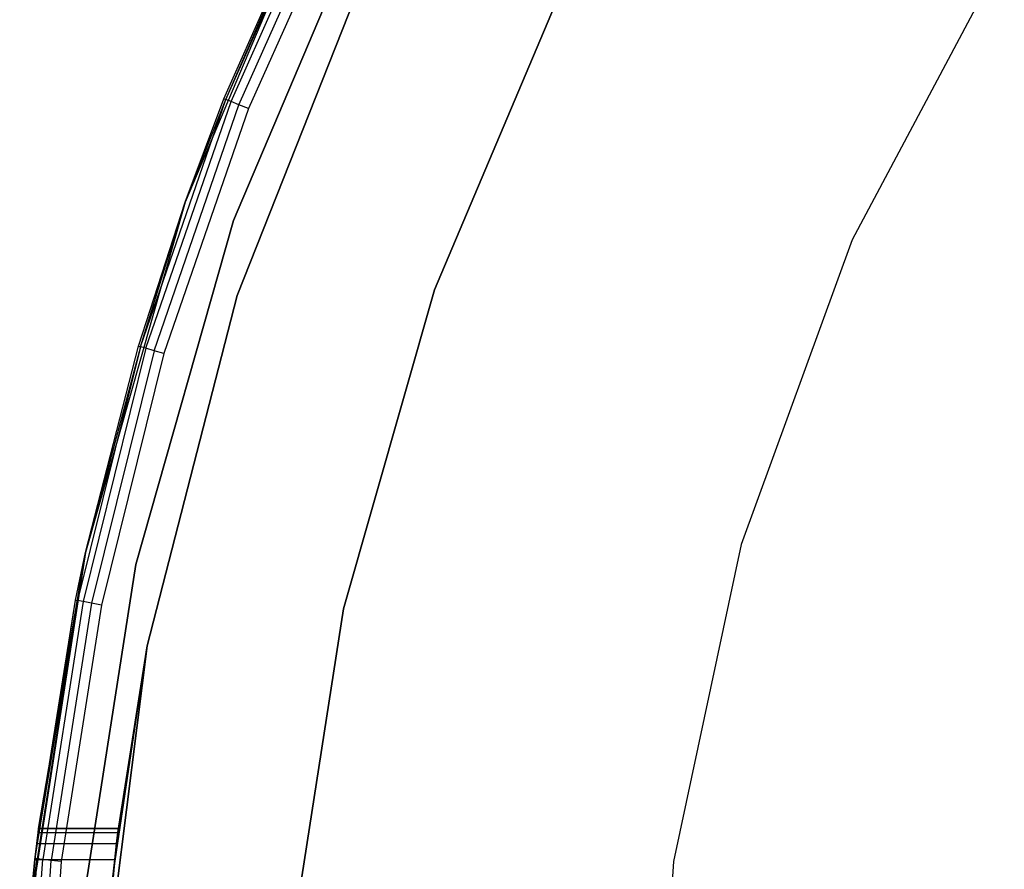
# Model space of a CAD drawing. Extents: x -3.7 to 7.5, y -5.6 to 5.6.
# Tile 8 of 15: x -3.7 to -1.9, y 0.6 to 2.2. Entities that reach past the tile are written whole.
import ezdxf

# ---------------------------------------------------------------- set-up
doc = ezdxf.new("R2010")
doc.units = 0
doc.header["$LTSCALE"] = 2.54
doc.layers.get('0').update_dxf_attribs({"color": 13, "linetype": 'CONTINUOUS'})

# ---------------------------------------------------------------- blocks, each defined once
blk = doc.blocks.new('Z_O_ENIE_LID_ROUND_LED_15W')
at = {"color": 0}
for p, q in [((0.451, 2.0555, 3.8071), (0.653, 2.5075, 3.8071)), ((0.451, 2.0555, 3.8071), (0.653, 2.5075, 3.8071)), ((0.4611, 2.0515, 3.8234), (0.6627, 2.5026, 3.8234)), ((0.4611, 2.0515, 3.8234), (0.6627, 2.5026, 3.8234)), ((0.6431, 2.4961, 0.238), (0.3743, 1.8612, 0.238)), ((0.6431, 2.4961, 0.238), (0.3743, 1.8612, 0.238)), ((0.4474, 2.0569, 3.788), (0.6431, 2.4961, 0.238)), ((0.4474, 2.0569, 3.788), (0.6431, 2.4961, 0.238)), ((0.4474, 2.0569, 3.788), (0.6431, 2.4961, 3.788)), ((0.4474, 2.0569, 3.788), (0.6431, 2.4961, 3.788)), ((0.451, 2.0555, 3.8071), (0.6431, 2.4961, 3.788)), ((0.451, 2.0555, 3.8071), (0.6431, 2.4961, 3.788)), ((0.4761, 2.0456, 3.8342), (0.6772, 2.4953, 3.8342)), ((0.4761, 2.0456, 3.8342), (0.6772, 2.4953, 3.8342)), ((0.6943, 2.4868, 3.838), (0.4939, 2.0385, 3.838)), ((0.6943, 2.4868, 3.838), (0.4939, 2.0385, 3.838)), ((1.9246, 2.3316, 2.138), (1.6364, 1.7896, 2.138)), ((1.9246, 2.3316, 0.038), (1.6364, 1.7896, 0.038)), ((1.9246, 2.3316, 2.138), (1.6364, 1.7896, 2.138)), ((1.9246, 2.3316, 0.038), (1.6364, 1.7896, 0.038)), ((0.4727, 1.6841, 0.238), (0.7247, 2.3205, 0.238)), ((0.7247, 2.3205, 2.138), (0.4727, 1.6841, 2.138)), ((0.4727, 1.6841, 2.338), (0.7247, 2.3205, 2.338)), ((0.7247, 2.3205, 3.838), (0.4727, 1.6841, 3.838)), ((0.7247, 2.3205, 3.838), (0.4727, 1.6841, 3.838)), ((0.4727, 1.6841, 0.238), (0.7247, 2.3205, 0.238)), ((0.4727, 1.6841, 2.338), (0.7247, 2.3205, 2.338)), ((0.7247, 2.3205, 2.138), (0.4727, 1.6841, 2.138)), ((0.8459, 1.695, 3.6383), (1.0907, 2.2733, 3.6383)), ((1.0907, 2.2733, 2.5383), (0.8459, 1.695, 2.5383)), ((0.8459, 1.695, 3.6383), (1.0907, 2.2733, 3.6383)), ((1.0907, 2.2733, 2.5383), (0.8459, 1.695, 2.5383)), ((0.2897, 1.5874, 3.8071), (0.451, 2.0555, 3.8071)), ((0.2897, 1.5874, 3.8071), (0.451, 2.0555, 3.8071)), ((0.3001, 1.5844, 3.8234), (0.4611, 2.0515, 3.8234)), ((0.3001, 1.5844, 3.8234), (0.4611, 2.0515, 3.8234)), ((0.3743, 1.8612, 0.238), (0.4474, 2.0569, 3.788)), ((0.3743, 1.8612, 3.788), (0.4474, 2.0569, 3.788)), ((0.3743, 1.8612, 0.238), (0.4474, 2.0569, 3.788)), ((0.3743, 1.8612, 3.788), (0.4474, 2.0569, 3.788)), ((0.3743, 1.8612, 3.788), (0.451, 2.0555, 3.8071)), ((0.3743, 1.8612, 3.788), (0.451, 2.0555, 3.8071)), ((0.4474, 2.0569, 3.788), (0.451, 2.0555, 3.8071)), ((0.4474, 2.0569, 3.788), (0.451, 2.0555, 3.8071)), ((0.4611, 2.0515, 3.8234), (0.451, 2.0555, 3.8071)), ((0.4611, 2.0515, 3.8234), (0.451, 2.0555, 3.8071)), ((0.4761, 2.0456, 3.8342), (0.4611, 2.0515, 3.8234)), ((0.4761, 2.0456, 3.8342), (0.4611, 2.0515, 3.8234)), ((0.3156, 1.5798, 3.8342), (0.4761, 2.0456, 3.8342)), ((0.3156, 1.5798, 3.8342), (0.4761, 2.0456, 3.8342)), ((0.4939, 2.0385, 3.838), (0.334, 1.5743, 3.838)), ((0.4939, 2.0385, 3.838), (0.334, 1.5743, 3.838)), ((0.4939, 2.0385, 3.838), (0.4761, 2.0456, 3.8342)), ((0.4939, 2.0385, 3.838), (0.4761, 2.0456, 3.8342)), ((0.3743, 1.8612, 0.238), (0.1856, 1.198, 0.238)), ((0.3743, 1.8612, 0.238), (0.1856, 1.198, 0.238)), ((0.286, 1.5885, 3.788), (0.3743, 1.8612, 0.238)), ((0.286, 1.5885, 3.788), (0.3743, 1.8612, 0.238)), ((0.286, 1.5885, 3.788), (0.3743, 1.8612, 3.788)), ((0.286, 1.5885, 3.788), (0.3743, 1.8612, 3.788)), ((0.2897, 1.5874, 3.8071), (0.3743, 1.8612, 3.788)), ((0.2897, 1.5874, 3.8071), (0.3743, 1.8612, 3.788)), ((0.3743, 1.8612, 3.788), (0.3743, 1.8612, 0.238)), ((0.3743, 1.8612, 3.788), (0.3743, 1.8612, 0.238)), ((1.6364, 1.7896, 2.138), (1.4264, 1.2128, 2.138)), ((1.6364, 1.7896, 0.038), (1.4264, 1.2128, 0.038)), ((1.6364, 1.7896, 2.138), (1.4264, 1.2128, 2.138)), ((1.6364, 1.7896, 0.038), (1.4264, 1.2128, 0.038)), ((1.6364, 1.7896, 0.038), (1.6364, 1.7896, 2.138)), ((1.6364, 1.7896, 0.038), (1.6364, 1.7896, 2.138)), ((0.3025, 1.0212, 0.238), (0.4727, 1.6841, 0.238)), ((0.4727, 1.6841, 2.138), (0.3025, 1.0212, 2.138)), ((0.3025, 1.0212, 2.338), (0.4727, 1.6841, 2.338)), ((0.4727, 1.6841, 3.838), (0.3025, 1.0212, 3.838)), ((0.4727, 1.6841, 3.838), (0.3025, 1.0212, 3.838)), ((0.3025, 1.0212, 0.238), (0.4727, 1.6841, 0.238)), ((0.3025, 1.0212, 2.338), (0.4727, 1.6841, 2.338)), ((0.4727, 1.6841, 2.138), (0.3025, 1.0212, 2.138)), ((0.4727, 1.6841, 0.238), (0.4727, 1.6841, 2.138)), ((0.4727, 1.6841, 0.238), (0.4727, 1.6841, 2.138)), ((0.4727, 1.6841, 2.338), (0.4727, 1.6841, 3.838)), ((0.4727, 1.6841, 2.338), (0.4727, 1.6841, 3.838)), ((0.6741, 1.0911, 3.6383), (0.8459, 1.695, 3.6383)), ((0.8459, 1.695, 2.5383), (0.6741, 1.0911, 2.5383)), ((0.6741, 1.0911, 3.6383), (0.8459, 1.695, 3.6383)), ((0.8459, 1.695, 2.5383), (0.6741, 1.0911, 2.5383)), ((0.8459, 1.695, 3.6383), (0.8459, 1.695, 2.5383)), ((0.8459, 1.695, 3.6383), (0.8459, 1.695, 2.5383)), ((0.2897, 1.5874, 3.8071), (0.1704, 1.1069, 3.8071)), ((0.2897, 1.5874, 3.8071), (0.1704, 1.1069, 3.8071)), ((0.3001, 1.5844, 3.8234), (0.181, 1.1048, 3.8234)), ((0.3001, 1.5844, 3.8234), (0.181, 1.1048, 3.8234)), ((0.1856, 1.198, 0.238), (0.286, 1.5885, 3.788)), ((0.1856, 1.198, 3.788), (0.286, 1.5885, 3.788)), ((0.1856, 1.198, 0.238), (0.286, 1.5885, 3.788)), ((0.1856, 1.198, 3.788), (0.286, 1.5885, 3.788)), ((0.2897, 1.5874, 3.8071), (0.1856, 1.198, 3.788)), ((0.2897, 1.5874, 3.8071), (0.1856, 1.198, 3.788)), ((0.286, 1.5885, 3.788), (0.2897, 1.5874, 3.8071)), ((0.286, 1.5885, 3.788), (0.2897, 1.5874, 3.8071)), ((0.3001, 1.5844, 3.8234), (0.2897, 1.5874, 3.8071)), ((0.3001, 1.5844, 3.8234), (0.2897, 1.5874, 3.8071)), ((0.3156, 1.5798, 3.8342), (0.3001, 1.5844, 3.8234)), ((0.3156, 1.5798, 3.8342), (0.3001, 1.5844, 3.8234)), ((0.3156, 1.5798, 3.8342), (0.1969, 1.1016, 3.8342)), ((0.3156, 1.5798, 3.8342), (0.1969, 1.1016, 3.8342)), ((0.334, 1.5743, 3.838), (0.2157, 1.0978, 3.838)), ((0.334, 1.5743, 3.838), (0.2157, 1.0978, 3.838)), ((0.334, 1.5743, 3.838), (0.3156, 1.5798, 3.8342)), ((0.334, 1.5743, 3.838), (0.3156, 1.5798, 3.8342)), ((1.4264, 1.2128, 2.138), (1.2988, 0.6124, 2.138)), ((1.4264, 1.2128, 0.038), (1.2988, 0.6124, 0.038)), ((1.4264, 1.2128, 2.138), (1.2988, 0.6124, 2.138)), ((1.4264, 1.2128, 0.038), (1.2988, 0.6124, 0.038)), ((1.4264, 1.2128, 0.038), (1.4264, 1.2128, 2.138)), ((1.4264, 1.2128, 0.038), (1.4264, 1.2128, 2.138)), ((0.1856, 1.198, 0.238), (0.0799, 0.5167, 0.238)), ((0.1856, 1.198, 0.238), (0.0799, 0.5167, 0.238)), ((0.0901, 0.6167, 0.6649), (0.1856, 1.198, 0.238)), ((0.0901, 0.6167, 0.6649), (0.1856, 1.198, 0.238)), ((0.0935, 0.6468, 0.6794), (0.1856, 1.198, 0.238)), ((0.0935, 0.6468, 0.6794), (0.1856, 1.198, 0.238)), ((0.0935, 0.6468, 1.7743), (0.1856, 1.198, 3.788)), ((0.0935, 0.6468, 1.7743), (0.1856, 1.198, 3.788)), ((0.0959, 0.6676, 0.7055), (0.1856, 1.198, 0.238)), ((0.0959, 0.6676, 0.7055), (0.1856, 1.198, 0.238)), ((0.0959, 0.6676, 1.7482), (0.1856, 1.198, 3.788)), ((0.0959, 0.6676, 1.7482), (0.1856, 1.198, 3.788)), ((0.0968, 0.675, 0.738), (0.1856, 1.198, 0.238)), ((0.0968, 0.675, 1.7156), (0.1856, 1.198, 3.788)), ((0.0968, 0.675, 0.738), (0.1856, 1.198, 0.238)), ((0.0968, 0.675, 1.7156), (0.1856, 1.198, 3.788)), ((0.1666, 1.1077, 3.788), (0.1856, 1.198, 3.788)), ((0.1666, 1.1077, 3.788), (0.1856, 1.198, 3.788)), ((0.1704, 1.1069, 3.8071), (0.1856, 1.198, 3.788)), ((0.1704, 1.1069, 3.8071), (0.1856, 1.198, 3.788)), ((0.1856, 1.198, 3.788), (0.1856, 1.198, 0.238)), ((0.1856, 1.198, 3.788), (0.1856, 1.198, 0.238)), ((0.0901, 0.6167, 1.7887), (0.1666, 1.1077, 3.788)), ((0.0901, 0.6167, 1.7887), (0.1666, 1.1077, 3.788)), ((0.0902, 0.6182, 3.788), (0.1666, 1.1077, 3.788)), ((0.0902, 0.6182, 3.788), (0.1666, 1.1077, 3.788)), ((0.0935, 0.6468, 1.7743), (0.1666, 1.1077, 3.788)), ((0.0935, 0.6468, 1.7743), (0.1666, 1.1077, 3.788)), ((0.1704, 1.1069, 3.8071), (0.094, 0.6178, 3.8071)), ((0.1704, 1.1069, 3.8071), (0.094, 0.6178, 3.8071)), ((0.181, 1.1048, 3.8234), (0.1048, 0.6166, 3.8234)), ((0.181, 1.1048, 3.8234), (0.1048, 0.6166, 3.8234)), ((0.1969, 1.1016, 3.8342), (0.1209, 0.6148, 3.8342)), ((0.1969, 1.1016, 3.8342), (0.1209, 0.6148, 3.8342)), ((0.1666, 1.1077, 3.788), (0.1704, 1.1069, 3.8071)), ((0.1666, 1.1077, 3.788), (0.1704, 1.1069, 3.8071)), ((0.181, 1.1048, 3.8234), (0.1704, 1.1069, 3.8071)), ((0.181, 1.1048, 3.8234), (0.1704, 1.1069, 3.8071)), ((0.1969, 1.1016, 3.8342), (0.181, 1.1048, 3.8234)), ((0.1969, 1.1016, 3.8342), (0.181, 1.1048, 3.8234)), ((0.2157, 1.0978, 3.838), (0.1969, 1.1016, 3.8342)), ((0.2157, 1.0978, 3.838), (0.1969, 1.1016, 3.8342)), ((0.2157, 1.0978, 3.838), (0.1399, 0.6127, 3.838)), ((0.2157, 1.0978, 3.838), (0.1399, 0.6127, 3.838)), ((0.5778, 0.4706, 3.6383), (0.6741, 1.0911, 3.6383)), ((0.6741, 1.0911, 2.5383), (0.5778, 0.4706, 2.5383)), ((0.5778, 0.4706, 3.6383), (0.6741, 1.0911, 3.6383)), ((0.6741, 1.0911, 2.5383), (0.5778, 0.4706, 2.5383)), ((0.6741, 1.0911, 3.6383), (0.6741, 1.0911, 2.5383)), ((0.6741, 1.0911, 3.6383), (0.6741, 1.0911, 2.5383)), ((0.2168, 0.3422, 0.238), (0.3025, 1.0212, 0.238)), ((0.3025, 1.0212, 2.138), (0.2168, 0.3422, 2.138)), ((0.2168, 0.3422, 2.338), (0.3025, 1.0212, 2.338)), ((0.3025, 1.0212, 3.838), (0.2168, 0.3422, 3.838)), ((0.3025, 1.0212, 3.838), (0.2168, 0.3422, 3.838)), ((0.2168, 0.3422, 0.238), (0.3025, 1.0212, 0.238)), ((0.2168, 0.3422, 2.338), (0.3025, 1.0212, 2.338)), ((0.3025, 1.0212, 2.138), (0.2168, 0.3422, 2.138)), ((0.2373, 0.5833, 1.7887), (0.3025, 1.0212, 2.138)), ((0.2373, 0.5833, 1.7887), (0.3025, 1.0212, 2.138)), ((0.241, 0.6167, 0.6649), (0.3025, 1.0212, 0.238)), ((0.241, 0.6167, 0.6649), (0.3025, 1.0212, 0.238)), ((0.241, 0.6167, 1.7887), (0.3025, 1.0212, 2.138)), ((0.241, 0.6167, 1.7887), (0.3025, 1.0212, 2.138)), ((0.3025, 1.0212, 2.138), (0.2445, 0.6468, 1.7743)), ((0.2445, 0.6468, 0.6794), (0.3025, 1.0212, 0.238)), ((0.2445, 0.6468, 0.6794), (0.3025, 1.0212, 0.238)), ((0.3025, 1.0212, 2.138), (0.2445, 0.6468, 1.7743)), ((0.247, 0.6676, 0.7055), (0.3025, 1.0212, 0.238)), ((0.247, 0.6676, 1.7482), (0.3025, 1.0212, 2.138)), ((0.247, 0.6676, 0.7055), (0.3025, 1.0212, 0.238)), ((0.247, 0.6676, 1.7482), (0.3025, 1.0212, 2.138)), ((0.3025, 1.0212, 0.238), (0.248, 0.675, 0.738)), ((0.3025, 1.0212, 0.238), (0.248, 0.675, 0.738)), ((0.248, 0.675, 1.7156), (0.3025, 1.0212, 2.138)), ((0.248, 0.675, 1.7156), (0.3025, 1.0212, 2.138)), ((0.3025, 1.0212, 0.238), (0.3025, 1.0212, 2.138)), ((0.3025, 1.0212, 0.238), (0.3025, 1.0212, 2.138)), ((0.3025, 1.0212, 2.338), (0.3025, 1.0212, 3.838)), ((0.3025, 1.0212, 2.338), (0.3025, 1.0212, 3.838)), ((0.0959, 0.6676, 0.7055), (0.0968, 0.675, 0.738)), ((0.0968, 0.675, 1.7156), (0.0959, 0.6676, 1.7482)), ((0.0968, 0.675, 1.7156), (0.0959, 0.6676, 1.7482)), ((0.0959, 0.6676, 0.7055), (0.0968, 0.675, 0.738)), ((0.0968, 0.675, 0.738), (0.0968, 0.675, 1.7156)), ((0.0968, 0.675, 1.7156), (0.248, 0.675, 1.7156)), ((0.248, 0.675, 0.738), (0.0968, 0.675, 0.738)), ((0.0968, 0.675, 1.7156), (0.248, 0.675, 1.7156)), ((0.0968, 0.675, 0.738), (0.0968, 0.675, 1.7156)), ((0.248, 0.675, 0.738), (0.0968, 0.675, 0.738)), ((0.248, 0.675, 0.738), (0.247, 0.6676, 0.7055)), ((0.247, 0.6676, 1.7482), (0.248, 0.675, 1.7156)), ((0.247, 0.6676, 1.7482), (0.248, 0.675, 1.7156)), ((0.248, 0.675, 0.738), (0.247, 0.6676, 0.7055)), ((0.248, 0.675, 1.7156), (0.248, 0.675, 0.738)), ((0.248, 0.675, 1.7156), (0.248, 0.675, 0.738)), ((0.0935, 0.6468, 0.6794), (0.0959, 0.6676, 0.7055)), ((0.0959, 0.6676, 1.7482), (0.0935, 0.6468, 1.7743)), ((0.0959, 0.6676, 1.7482), (0.0935, 0.6468, 1.7743)), ((0.0935, 0.6468, 0.6794), (0.0959, 0.6676, 0.7055)), ((0.0959, 0.6676, 1.7482), (0.247, 0.6676, 1.7482)), ((0.0959, 0.6676, 1.7482), (0.247, 0.6676, 1.7482)), ((0.0959, 0.6676, 0.7055), (0.247, 0.6676, 0.7055)), ((0.0959, 0.6676, 0.7055), (0.247, 0.6676, 0.7055)), ((0.2445, 0.6468, 1.7743), (0.247, 0.6676, 1.7482)), ((0.247, 0.6676, 0.7055), (0.2445, 0.6468, 0.6794)), ((0.2445, 0.6468, 1.7743), (0.247, 0.6676, 1.7482)), ((0.247, 0.6676, 0.7055), (0.2445, 0.6468, 0.6794)), ((0.0901, 0.6167, 0.6649), (0.0935, 0.6468, 0.6794)), ((0.0935, 0.6468, 1.7743), (0.0901, 0.6167, 1.7887)), ((0.0935, 0.6468, 1.7743), (0.0901, 0.6167, 1.7887)), ((0.0901, 0.6167, 0.6649), (0.0935, 0.6468, 0.6794)), ((0.0935, 0.6468, 1.7743), (0.2445, 0.6468, 1.7743)), ((0.0935, 0.6468, 1.7743), (0.2445, 0.6468, 1.7743)), ((0.0935, 0.6468, 0.6794), (0.2445, 0.6468, 0.6794)), ((0.0935, 0.6468, 0.6794), (0.2445, 0.6468, 0.6794)), ((0.2445, 0.6468, 0.6794), (0.241, 0.6167, 0.6649)), ((0.241, 0.6167, 1.7887), (0.2445, 0.6468, 1.7743)), ((0.241, 0.6167, 1.7887), (0.2445, 0.6468, 1.7743)), ((0.2445, 0.6468, 0.6794), (0.241, 0.6167, 0.6649)), ((0.0612, 0.1238, 3.8071), (0.094, 0.6178, 3.8071)), ((0.0612, 0.1238, 3.8071), (0.094, 0.6178, 3.8071)), ((0.072, 0.1236, 3.8234), (0.1048, 0.6166, 3.8234)), ((0.072, 0.1236, 3.8234), (0.1048, 0.6166, 3.8234)), ((0.0799, 0.5167, 3.788), (0.0902, 0.6182, 3.788)), ((0.0799, 0.5167, 3.788), (0.0902, 0.6182, 3.788)), ((0.0799, 0.5167, 3.788), (0.094, 0.6178, 3.8071)), ((0.0799, 0.5167, 3.788), (0.094, 0.6178, 3.8071)), ((0.0901, 0.6167, 0.6649), (0.0799, 0.5167, 0.238)), ((0.0901, 0.6167, 0.6649), (0.0799, 0.5167, 0.238)), ((0.0865, 0.5833, 1.7887), (0.0902, 0.6182, 3.788)), ((0.0865, 0.5833, 1.7887), (0.0902, 0.6182, 3.788)), ((0.0865, 0.5833, 0.6649), (0.0901, 0.6167, 0.6649)), ((0.0901, 0.6167, 1.7887), (0.0865, 0.5833, 1.7887)), ((0.0901, 0.6167, 1.7887), (0.0865, 0.5833, 1.7887)), ((0.0865, 0.5833, 0.6649), (0.0901, 0.6167, 0.6649)), ((0.0901, 0.6167, 1.7887), (0.0902, 0.6182, 3.788)), ((0.0901, 0.6167, 1.7887), (0.0902, 0.6182, 3.788)), ((0.0901, 0.6167, 1.7887), (0.241, 0.6167, 1.7887)), ((0.0901, 0.6167, 1.7887), (0.241, 0.6167, 1.7887)), ((0.0901, 0.6167, 0.6649), (0.241, 0.6167, 0.6649)), ((0.0901, 0.6167, 0.6649), (0.241, 0.6167, 0.6649)), ((0.094, 0.6178, 3.8071), (0.0902, 0.6182, 3.788)), ((0.094, 0.6178, 3.8071), (0.0902, 0.6182, 3.788)), ((0.1048, 0.6166, 3.8234), (0.094, 0.6178, 3.8071)), ((0.1048, 0.6166, 3.8234), (0.094, 0.6178, 3.8071)), ((0.1209, 0.6148, 3.8342), (0.1048, 0.6166, 3.8234)), ((0.1209, 0.6148, 3.8342), (0.1048, 0.6166, 3.8234)), ((0.241, 0.6167, 0.6649), (0.2168, 0.3422, 0.238)), ((0.241, 0.6167, 0.6649), (0.2168, 0.3422, 0.238)), ((0.241, 0.6167, 0.6649), (0.2373, 0.5833, 0.6649)), ((0.2373, 0.5833, 1.7887), (0.241, 0.6167, 1.7887)), ((0.2373, 0.5833, 1.7887), (0.241, 0.6167, 1.7887)), ((0.241, 0.6167, 0.6649), (0.2373, 0.5833, 0.6649)), ((0.0882, 0.1232, 3.8342), (0.1209, 0.6148, 3.8342)), ((0.0882, 0.1232, 3.8342), (0.1209, 0.6148, 3.8342)), ((0.1399, 0.6127, 3.838), (0.1074, 0.1228, 3.838)), ((0.1399, 0.6127, 3.838), (0.1074, 0.1228, 3.838)), ((0.1399, 0.6127, 3.838), (0.1209, 0.6148, 3.8342)), ((0.1399, 0.6127, 3.838), (0.1209, 0.6148, 3.8342)), ((1.2988, 0.6124, 2.138), (1.256, 0, 2.138)), ((1.2988, 0.6124, 0.038), (1.256, 0, 0.038)), ((1.2988, 0.6124, 2.138), (1.256, 0, 2.138)), ((1.2988, 0.6124, 0.038), (1.256, 0, 0.038)), ((1.2988, 0.6124, 0.038), (1.2988, 0.6124, 2.138)), ((1.2988, 0.6124, 0.038), (1.2988, 0.6124, 2.138))]:
    blk.add_line(p, q, dxfattribs=at)

msp = doc.modelspace()

# ---------------------------------------------------------------- linework, layer by layer
at = {"color": 0}
for p, q in [((-3.07, 2.4501, 2.2968), (-3.334, 1.8265, 2.2968)), ((-3.334, 1.8265, 3.7968), (-3.07, 2.4501, 3.7968)), ((-3.334, 1.8265, 3.7968), (-3.07, 2.4501, 3.7968)), ((-3.07, 2.4501, 2.2968), (-3.334, 1.8265, 2.2968)), ((-3.334, 1.8265, 2.2968), (-3.5193, 1.1752, 2.2968)), ((-3.5193, 1.1752, 3.7968), (-3.334, 1.8265, 3.7968)), ((-3.5193, 1.1752, 3.7968), (-3.334, 1.8265, 3.7968)), ((-3.334, 1.8265, 2.2968), (-3.5193, 1.1752, 2.2968)), ((-3.334, 1.8265, 3.7968), (-3.334, 1.8265, 2.2968)), ((-3.334, 1.8265, 3.7968), (-3.334, 1.8265, 2.2968)), ((-3.5193, 1.1752, 2.2968), (-3.6232, 0.506, 2.2968)), ((-3.6232, 0.506, 3.7968), (-3.5193, 1.1752, 3.7968)), ((-3.6232, 0.506, 3.7968), (-3.5193, 1.1752, 3.7968)), ((-3.5193, 1.1752, 2.2968), (-3.6232, 0.506, 2.2968)), ((-3.5193, 1.1752, 3.7968), (-3.5193, 1.1752, 2.2968)), ((-3.5193, 1.1752, 3.7968), (-3.5193, 1.1752, 2.2968))]:
    msp.add_line(p, q, dxfattribs=at)

# ---------------------------------------------------------------- block references
msp.add_blockref('Z_O_ENIE_LID_ROUND_LED_15W', (-3.8, 0), dxfattribs=at)

doc.saveas('drawing.dxf')
